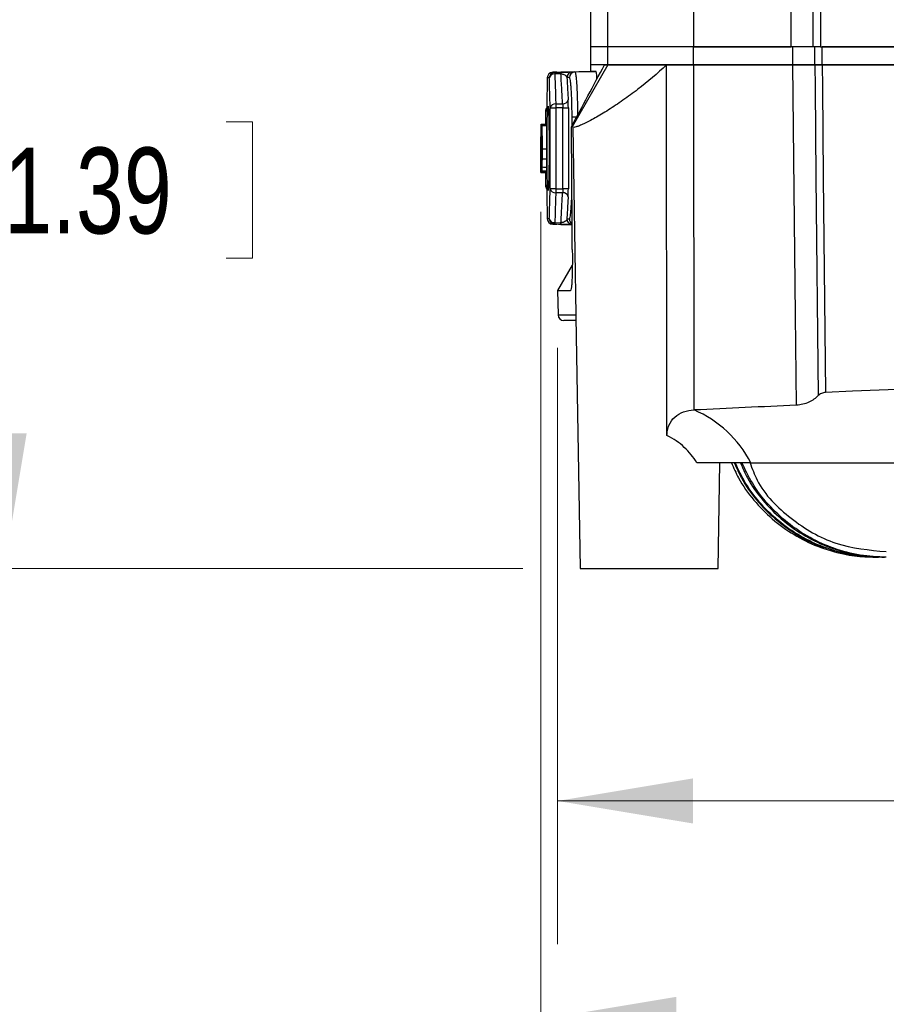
# Model space of a CAD drawing. Header units: millimetres. Extents: x 10 to 272, y 7 to 208.
# Tile 6 of 33: x 41 to 60, y 56 to 78. Entities that reach past the tile are written whole.
import ezdxf

# ---------------------------------------------------------------- set-up
doc = ezdxf.new("R2010")
doc.units = ezdxf.units.MM
doc.styles.add('SLDTEXTSTYLE3', font='TXT', dxfattribs={"width": 0.75})
doc.dimstyles.new('SLDDIMSTYLE0', dxfattribs={"dimtxt": 1.905, "dimasz": 3, "dimexe": 0, "dimexo": 0.0625, "dimgap": 0.47625, "dimtad": 0, "dimtih": 1, "dimtoh": 1, "dimdec": 1, "dimlfac": 2, "dimrnd": 1e-09, "dimzin": 12, "dimdsep": 46, "dimtxsty": 'SLDTEXTSTYLE3', "dimsah": 1, "dimcen": 0.09, "dimadec": 0, "dimazin": 3, "dimtfac": 1, "dimtdec": 1, "dimtofl": 0, "dimtmove": 0, "dimatfit": 3, "dimfxl": 1, "dimfrac": 2, "dimtolj": 1, "dimtzin": 12, "dimarcsym": 0})
doc.dimstyles.new('SLDDIMSTYLE2', dxfattribs={"dimtxt": 1.905, "dimasz": 3, "dimexe": 0, "dimexo": 0.0625, "dimgap": 0.47625, "dimtad": 0, "dimtih": 1, "dimtoh": 1, "dimdec": 1, "dimlfac": 2, "dimrnd": 1e-09, "dimzin": 4, "dimdsep": 46, "dimtxsty": 'SLDTEXTSTYLE3', "dimsah": 1, "dimcen": 0.09, "dimadec": 0, "dimazin": 1, "dimtfac": 1, "dimtdec": 1, "dimtofl": 0, "dimtmove": 0, "dimatfit": 3, "dimfxl": 1, "dimfrac": 2, "dimtolj": 1, "dimtzin": 12, "dimarcsym": 0})

# ---------------------------------------------------------------- blocks, each defined once
blk = doc.blocks.new('_D')
at = {"color": 7, "linetype": 'Continuous', "lineweight": 18}
for p, q in [((46.048, 83.467), (37.385, 83.467)), ((40.56, 83.467), (40.56, 76.106)), ((40.56, 75.719), (39.979, 75.719)), ((39.979, 75.719), (39.979, 72.695)), ((45.486, 75.719), (46.067, 75.719)), ((46.067, 75.719), (46.067, 72.695)), ((39.979, 72.695), (40.56, 72.695)), ((46.067, 72.695), (45.486, 72.695)), ((40.56, 65.817), (40.56, 72.308)), ((52.067, 65.817), (37.385, 65.817))]:
    blk.add_line(p, q, dxfattribs=at)
for points in [[(40.56, 83.467), (40.06, 80.467), (41.06, 80.467)], [(40.56, 65.817), (41.06, 68.817), (40.06, 68.817)]]:
    blk.add_solid(points, dxfattribs=at)
at = {"color": 7, "linetype": 'Continuous', "lineweight": 18, "char_height": 1.905, "attachment_point": 1, "style": 'SLDTEXTSTYLE3'}
for s, insert in [('35.3', (34.472, 75.151)), ('1.39', (40.56, 75.151))]:
    blk.add_mtext(s, dxfattribs=dict(at, insert=insert))
blk = doc.blocks.new('_D_3')
at = {"color": 7, "linetype": 'Continuous', "lineweight": 18}
for p, q in [((52.017, 133.692), (29.048, 133.692)), ((32.223, 133.692), (32.223, 111.251)), ((32.926, 110.864), (32.346, 110.864)), ((32.346, 110.864), (32.346, 107.84)), ((37.853, 110.864), (38.433, 110.864)), ((38.433, 110.864), (38.433, 107.84)), ((32.346, 107.84), (32.926, 107.84)), ((38.433, 107.84), (37.853, 107.84)), ((32.223, 65.817), (32.223, 107.453)), ((52.067, 65.817), (29.048, 65.817))]:
    blk.add_line(p, q, dxfattribs=at)
for points in [[(32.223, 133.692), (31.723, 130.692), (32.723, 130.692)], [(32.223, 65.817), (32.723, 68.817), (31.723, 68.817)]]:
    blk.add_solid(points, dxfattribs=at)
at = {"color": 7, "linetype": 'Continuous', "lineweight": 18, "char_height": 1.905, "attachment_point": 1, "style": 'SLDTEXTSTYLE3'}
for s, insert in [('135.7', (25.431, 110.296)), ('5.34', (32.926, 110.296))]:
    blk.add_mtext(s, dxfattribs=dict(at, insert=insert))
blk = doc.blocks.new('_D_5')
at = {"color": 7, "linetype": 'Continuous', "lineweight": 18}
for p, q in [((107.792, 76.298), (107.792, 57.487)), ((52.837, 70.709), (52.837, 57.487)), ((85.52, 62.174), (84.939, 62.174)), ((84.939, 62.174), (84.939, 59.15)), ((90.446, 62.174), (91.027, 62.174)), ((91.027, 62.174), (91.027, 59.15)), ((52.837, 60.662), (77.638, 60.662)), ((107.792, 60.662), (91.993, 60.662)), ((84.939, 59.15), (85.52, 59.15)), ((91.027, 59.15), (90.446, 59.15))]:
    blk.add_line(p, q, dxfattribs=at)
for points in [[(52.837, 60.662), (55.837, 60.162), (55.837, 61.162)], [(107.792, 60.662), (104.792, 61.162), (104.792, 60.162)]]:
    blk.add_solid(points, dxfattribs=at)
at = {"color": 7, "linetype": 'Continuous', "lineweight": 18, "char_height": 1.905, "attachment_point": 1, "style": 'SLDTEXTSTYLE3'}
for s, insert in [('109.9', (78.025, 61.605)), ('4.33', (85.52, 61.605))]:
    blk.add_mtext(s, dxfattribs=dict(at, insert=insert))
blk = doc.blocks.new('_D_6')
at = {"color": 7, "linetype": 'Continuous', "lineweight": 18}
for p, q in [((112.979, 78.14), (112.979, 52.642)), ((52.466, 73.724), (52.466, 52.642)), ((85.52, 57.329), (84.939, 57.329)), ((84.939, 57.329), (84.939, 54.305)), ((90.446, 57.329), (91.027, 57.329)), ((91.027, 57.329), (91.027, 54.305)), ((52.466, 55.817), (77.638, 55.817)), ((112.979, 55.817), (91.993, 55.817)), ((84.939, 54.305), (85.52, 54.305)), ((91.027, 54.305), (90.446, 54.305))]:
    blk.add_line(p, q, dxfattribs=at)
for points in [[(52.466, 55.817), (55.466, 55.317), (55.466, 56.317)], [(112.979, 55.817), (109.979, 56.317), (109.979, 55.317)]]:
    blk.add_solid(points, dxfattribs=at)
at = {"color": 7, "linetype": 'Continuous', "lineweight": 18, "char_height": 1.905, "attachment_point": 1, "style": 'SLDTEXTSTYLE3'}
for s, insert in [('121.0', (78.025, 56.76)), ('4.77', (85.52, 56.76))]:
    blk.add_mtext(s, dxfattribs=dict(at, insert=insert))

msp = doc.modelspace()

# ---------------------------------------------------------------- linework, layer by layer
at = {"color": 7, "linetype": 'Continuous', "lineweight": 25}
for p, q in [((53.953, 77.385), (53.953, 87.692)), ((55.853, 87.692), (55.853, 77.385)), ((58.019, 77.385), (58.019, 87.692)), ((58.506, 77.385), (58.506, 87.692)), ((58.669, 87.692), (58.669, 77.385)), ((53.566, 79.242), (53.566, 77.385)), ((53.566, 77.385), (53.566, 76.985)), ((53.953, 77.385), (53.566, 77.385)), ((53.953, 76.985), (53.953, 77.385)), ((55.853, 77.385), (53.953, 77.385)), ((55.853, 76.985), (55.853, 77.385)), ((58.054, 77.385), (55.853, 77.385)), ((55.853, 77.385), (58.019, 77.385)), ((58.506, 77.385), (58.019, 77.385)), ((58.054, 76.985), (58.054, 77.385)), ((58.669, 77.385), (58.506, 77.385)), ((58.541, 76.985), (58.541, 77.385)), ((58.669, 77.385), (77.964, 77.385)), ((58.704, 76.985), (58.704, 77.385)), ((77.921, 77.385), (58.704, 77.385)), ((53.953, 76.985), (53.162, 75.612)), ((53.566, 76.985), (53.564, 76.835)), ((53.953, 76.985), (53.566, 76.985)), ((53.876, 76.985), (53.566, 76.985)), ((53.876, 76.985), (53.953, 76.985)), ((55.853, 76.985), (53.953, 76.985)), ((53.953, 76.985), (55.252, 76.985)), ((55.262, 68.763), (55.252, 76.985)), ((55.252, 76.985), (55.853, 76.985)), ((58.054, 76.985), (55.853, 76.985)), ((55.853, 76.985), (55.86, 69.332)), ((55.853, 76.985), (58.054, 76.985)), ((58.541, 76.985), (58.054, 76.985)), ((58.704, 76.985), (58.541, 76.985)), ((58.703, 76.985), (77.921, 76.985)), ((77.921, 76.985), (58.704, 76.985)), ((52.821, 76.821), (52.729, 76.82)), ((53.569, 76.835), (53.038, 76.826)), ((53.219, 76.827), (53.691, 76.835)), ((52.594, 76), (52.594, 76.03)), ((52.672, 74.239), (52.672, 76.031)), ((52.672, 76.031), (52.795, 76.031)), ((52.795, 76.12), (52.947, 76.121)), ((52.795, 76.031), (52.795, 74.239)), ((52.952, 76.033), (53.074, 76.033)), ((52.952, 74.238), (52.952, 76.033)), ((53.074, 76.033), (53.074, 74.238)), ((52.566, 75.956), (52.566, 75.673)), ((53.278, 75.828), (53.156, 75.828)), ((52.479, 74.692), (52.479, 75.578)), ((52.483, 75.653), (52.583, 75.66)), ((53.162, 75.612), (53.144, 75.612)), ((53.17, 75.607), (53.242, 71.44)), ((52.472, 75.33), (52.479, 75.33)), ((52.475, 75.362), (52.479, 75.361)), ((52.481, 75.485), (52.482, 75.485)), ((52.481, 75.485), (52.481, 74.785)), ((52.466, 75.228), (52.466, 74.756)), ((52.49, 75.125), (52.59, 75.125)), ((52.471, 74.962), (52.471, 74.962)), ((52.477, 74.919), (52.479, 74.919)), ((52.481, 74.785), (52.483, 74.785)), ((52.467, 74.597), (52.567, 74.597)), ((52.566, 74.597), (52.566, 74.314)), ((52.795, 74.239), (52.672, 74.239)), ((52.947, 74.149), (52.795, 74.15)), ((53.074, 74.238), (52.952, 74.238)), ((53.035, 73.444), (53.159, 73.442)), ((53.162, 72.542), (52.837, 71.979)), ((52.837, 71.979), (52.846, 71.44)), ((52.837, 71.979), (53.121, 71.979)), ((53.241, 71.317), (52.971, 71.317)), ((53.24, 71.399), (53.337, 65.817)), ((56.395, 65.817), (56.436, 68.162)), ((57.121, 68.162), (101.638, 68.162)), ((59.893, 66.067), (59.885, 66.067)), ((59.95, 66.067), (59.893, 66.067)), ((59.974, 66.067), (59.95, 66.067)), ((60.087, 66.067), (59.974, 66.067)), ((60.127, 66.067), (60.087, 66.067)), ((53.337, 65.817), (54.866, 65.817)), ((54.866, 65.817), (56.395, 65.817))]:
    msp.add_line(p, q, dxfattribs=at)
at = {"color": 8, "linetype": 'Continuous', "lineweight": 25}
for p, q in [((52.629, 76.027), (52.632, 75.992)), ((53.156, 75.635), (53.156, 75.828)), ((52.475, 75.362), (52.479, 75.362)), ((52.476, 75.464), (52.479, 75.464)), ((52.479, 75.365), (52.476, 75.365)), ((53.063, 73.444), (53.051, 73.445)), ((52.846, 71.44), (53.242, 71.44))]:
    msp.add_line(p, q, dxfattribs=at)
at = {"color": 7, "linetype": 'Continuous', "lineweight": 25, "flags": 128}
for points in [[(58.132, 69.437), (58.111, 71.434), (58.054, 76.985)], [(58.541, 76.985), (58.546, 76.485), (58.567, 74.486), (58.617, 69.65)], [(58.703, 76.985), (58.709, 76.485), (58.729, 74.486), (58.779, 69.72)], [(52.774, 76.82), (52.79, 76.82), (52.91, 76.822)], [(52.91, 76.785), (52.79, 76.783), (52.774, 76.783)], [(52.952, 76.033), (52.872, 76.032), (52.795, 76.031)], [(52.473, 75.667), (52.506, 75.669), (52.539, 75.671), (52.573, 75.674)], [(52.58, 75.66), (52.542, 75.657), (52.48, 75.653)], [(52.486, 75.633), (52.536, 75.637), (52.586, 75.64)], [(52.476, 75.365), (52.475, 75.362), (52.475, 75.362)], [(52.471, 74.959), (52.471, 74.962), (52.471, 74.962)], [(52.49, 74.904), (52.522, 74.903), (52.556, 74.902), (52.59, 74.902)], [(52.488, 74.721), (52.521, 74.719), (52.555, 74.718), (52.588, 74.716)], [(52.473, 74.604), (52.506, 74.601), (52.573, 74.597)], [(52.48, 74.617), (52.517, 74.614), (52.58, 74.61)], [(52.484, 74.617), (52.5, 74.616), (52.516, 74.615), (52.533, 74.614), (52.549, 74.612), (52.566, 74.611), (52.584, 74.61)], [(52.486, 74.639), (52.536, 74.636), (52.586, 74.632)], [(52.795, 74.239), (52.872, 74.238), (52.952, 74.238)], [(52.729, 73.45), (52.776, 73.45), (52.821, 73.449)], [(52.774, 73.487), (52.89, 73.485), (52.91, 73.485)], [(52.91, 73.448), (52.89, 73.448), (52.774, 73.45)]]:
    msp.add_lwpolyline(points, dxfattribs=at)
at = {"color": 8, "linetype": 'Continuous', "lineweight": 25, "flags": 128}
msp.add_lwpolyline([(52.629, 74.241), (52.623, 74.199), (52.618, 74.22), (52.612, 74.338), (52.607, 74.545), (52.604, 74.819), (52.603, 75.128), (52.604, 75.438), (52.607, 75.714), (52.612, 75.925), (52.618, 76.047), (52.625, 76.066), (52.625, 76.066)], dxfattribs=at)
at = {"color": 7, "linetype": 'Continuous', "lineweight": 25}
for centre, radius, start, end in [((52.731, 76.695), 0.125, 91.0063, 180.0054), ((52.777, 76.695), 0.125, 91.0132, 180.0112), ((52.763, 76.67), 0.114, 84.0617, 167.3999), ((53.522, 76.801), 0.748, 178.5949, 181.4051), ((53.661, 76.804), 0.751, 178.6014, 181.3986), ((53.167, 76.701), 0.125, 91.0452, 180.0439), ((53.222, 76.702), 0.125, 91.0597, 180.0582), ((52.957, 76.237), 0.117, 265.4859, 346.0477), ((52.691, 75.956), 0.125, 141.437, 180.1474), ((52.783, 76.006), 0.114, 84.2157, 167.2482), ((58.159, 76.076), 5.364, 179.5284, 180.4716), ((52.691, 74.314), 0.125, 180.0788, 217.8713), ((52.783, 74.264), 0.114, 192.7525, 275.7842), ((58.159, 74.195), 5.364, 179.5283, 180.4717), ((52.957, 74.033), 0.117, 13.9515, 94.5154), ((52.731, 73.575), 0.125, 179.9952, 268.9927), ((52.763, 73.6), 0.114, 192.5995, 275.9384), ((52.777, 73.575), 0.125, 179.9887, 268.9866), ((53.522, 73.469), 0.748, 178.5949, 181.4051), ((53.66, 73.466), 0.751, 178.6013, 181.3987), ((53.167, 73.569), 0.125, 179.9573, 266.2092), ((52.971, 71.442), 0.125, 181, 270)]:
    msp.add_arc(centre, radius, start, end, dxfattribs=at)
at = {"color": 8, "linetype": 'Continuous', "lineweight": 25}
msp.add_arc((53.222, 73.568), 0.125, 179.9779, 238.8403, dxfattribs=at)
at = {"color": 7, "linetype": 'Continuous', "lineweight": 25}
for centre, major_axis, start_param, end_param in [((79.816, -421.134), (0, 491.305), 0.003997, 0.04284), ((79.816, -421.139), (0, 491.055), 0.04418, 0.048803), ((54.866, 66.999), (0, 2.537), 5.188429, 5.878845)]:
    msp.add_ellipse(centre, major_axis=major_axis, ratio=0.999848, start_param=start_param, end_param=end_param, dxfattribs=at)
for points in [[(53.144, 75.612), (53.387, 76.07), (53.632, 76.528), (53.876, 76.985)], [(58.541, 76.985), (58.584, 76.985), (58.643, 76.985), (58.703, 76.985)], [(53.097, 76.702), (53.077, 76.702), (53.059, 76.702), (53.042, 76.701)], [(53.164, 76.826), (53.181, 76.827), (53.2, 76.827), (53.219, 76.827)], [(53.074, 76.033), (53.074, 76.099), (53.073, 76.162), (53.07, 76.209)], [(52.947, 76.121), (52.95, 76.098), (52.952, 76.066), (52.952, 76.033)], [(52.58, 75.66), (52.581, 75.66), (52.582, 75.66), (52.583, 75.66)], [(53.162, 72.888), (53.156, 73.796), (53.15, 74.704), (53.144, 75.612)], [(53.17, 75.607), (53.167, 75.61), (53.164, 75.612), (53.162, 75.612)], [(52.466, 75.384), (52.466, 75.383), (52.466, 75.382), (52.466, 75.379)], [(52.486, 74.639), (52.485, 74.621), (52.484, 74.618), (52.484, 74.617)], [(52.58, 74.61), (52.581, 74.61), (52.582, 74.61), (52.584, 74.61)], [(52.594, 74.241), (52.593, 74.287), (52.592, 74.314), (52.591, 74.314)], [(52.952, 74.238), (52.952, 74.205), (52.95, 74.173), (52.947, 74.149)], [(53.07, 74.061), (53.073, 74.108), (53.074, 74.172), (53.074, 74.238)], [(53.042, 73.569), (53.059, 73.569), (53.077, 73.568), (53.097, 73.568)], [(55.86, 69.332), (55.861, 69.332), (55.863, 69.332), (55.864, 69.332)]]:
    msp.add_open_spline(points, degree=3, dxfattribs=at)
for points, knots in [([(55.252, 76.985), (55.05, 76.793), (54.838, 76.613), (54.508, 76.359), (54.395, 76.277), (54.176, 76.124), (54.069, 76.052), (53.858, 75.919), (53.759, 75.86), (53.575, 75.756), (53.49, 75.712), (53.384, 75.662), (53.352, 75.648), (53.294, 75.625), (53.269, 75.616), (53.205, 75.597), (53.179, 75.596), (53.17, 75.607)], [0, 0, 0, 0, 0.25, 0.25, 0.375, 0.375, 0.5, 0.5, 0.625, 0.625, 0.75, 0.75, 0.8125, 0.8125, 0.875, 0.875, 1, 1, 1, 1]), ([(58.054, 76.985), (58.145, 76.985), (58.233, 76.985), (58.4, 76.985), (58.475, 76.985), (58.541, 76.985)], [0, 0, 0, 0, 0.5, 0.5, 1, 1, 1, 1]), ([(52.606, 76.695), (52.605, 76.603), (52.603, 76.51), (52.601, 76.418), (52.599, 76.314), (52.597, 76.211), (52.596, 76.107), (52.595, 76.081), (52.595, 76.055), (52.594, 76.03)], [0, 0, 0, 0, 0.000782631, 0.000782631, 0.000782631, 0.001663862, 0.001663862, 0.001663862, 0.001882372, 0.001882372, 0.001882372, 0.001882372]), ([(52.652, 76.695), (52.643, 76.695), (52.634, 76.695), (52.627, 76.695), (52.619, 76.695), (52.613, 76.695), (52.606, 76.695)], [0, 0, 0, 0, 0.001848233, 0.001848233, 0.001848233, 0.003684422, 0.003684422, 0.003684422, 0.003684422]), ([(52.672, 76.031), (52.67, 76.084), (52.669, 76.138), (52.667, 76.191), (52.665, 76.255), (52.663, 76.32), (52.661, 76.384), (52.659, 76.448), (52.657, 76.513), (52.655, 76.577), (52.654, 76.616), (52.653, 76.656), (52.652, 76.695)], [0, 0, 0, 0, 0.000450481, 0.000450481, 0.000450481, 0.000997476, 0.000997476, 0.000997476, 0.001544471, 0.001544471, 0.001544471, 0.001876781, 0.001876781, 0.001876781, 0.001876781]), ([(52.729, 76.82), (52.735, 76.82), (52.742, 76.82), (52.75, 76.82), (52.757, 76.82), (52.766, 76.82), (52.774, 76.82)], [0, 0, 0, 0, 0.001835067, 0.001835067, 0.001835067, 0.003682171, 0.003682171, 0.003682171, 0.003682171]), ([(52.774, 76.783), (52.776, 76.744), (52.777, 76.705), (52.778, 76.666), (52.78, 76.601), (52.782, 76.537), (52.784, 76.472), (52.786, 76.408), (52.788, 76.343), (52.79, 76.279), (52.791, 76.226), (52.793, 76.173), (52.795, 76.12)], [0, 0, 0, 0, 0.00033221, 0.00033221, 0.00033221, 0.00087904, 0.00087904, 0.00087904, 0.00142587, 0.00142587, 0.00142587, 0.001876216, 0.001876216, 0.001876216, 0.001876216]), ([(52.821, 76.821), (52.861, 76.822), (52.899, 76.823), (52.964, 76.824), (52.989, 76.824), (53.028, 76.825), (53.042, 76.825), (53.06, 76.826), (53.064, 76.826), (53.063, 76.826)], [0, 0, 0, 0, 0.25, 0.25, 0.5, 0.5, 0.75, 0.75, 1, 1, 1, 1]), ([(53.164, 76.826), (53.16, 76.826), (53.139, 76.826), (53.076, 76.825), (53.05, 76.825), (52.986, 76.823), (52.949, 76.823), (52.91, 76.822)], [0, 0, 0, 0, 0.5, 0.5, 0.75, 0.75, 1, 1, 1, 1]), ([(52.947, 76.121), (52.945, 76.16), (52.943, 76.2), (52.94, 76.24), (52.937, 76.304), (52.933, 76.369), (52.929, 76.433), (52.926, 76.497), (52.922, 76.562), (52.918, 76.626), (52.915, 76.679), (52.913, 76.732), (52.91, 76.785)], [0, 0, 0, 0, 0.000336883, 0.000336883, 0.000336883, 0.000883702, 0.000883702, 0.000883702, 0.001430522, 0.001430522, 0.001430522, 0.001881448, 0.001881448, 0.001881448, 0.001881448]), ([(52.91, 76.785), (52.923, 76.785), (52.936, 76.784), (52.958, 76.779), (52.967, 76.776), (52.991, 76.766), (53.003, 76.758), (53.03, 76.735), (53.039, 76.718), (53.042, 76.701)], [0, 0, 0, 0, 0.125, 0.125, 0.25, 0.25, 0.5, 0.5, 1, 1, 1, 1]), ([(53.038, 76.826), (53.035, 76.826), (53.023, 76.826), (53.046, 76.826), (53.063, 76.826)], [0, 0, 0, 0, 0.236023, 1, 1, 1, 1]), ([(53.042, 76.701), (53.045, 76.641), (53.048, 76.581), (53.052, 76.521), (53.055, 76.457), (53.059, 76.392), (53.063, 76.328), (53.065, 76.288), (53.068, 76.249), (53.07, 76.209)], [0, 0, 0, 0, 0.000509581, 0.000509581, 0.000509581, 0.001056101, 0.001056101, 0.001056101, 0.001392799, 0.001392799, 0.001392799, 0.001392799]), ([(53.156, 75.828), (53.156, 75.944), (53.154, 76.059), (53.148, 76.269), (53.143, 76.367), (53.135, 76.487), (53.132, 76.524), (53.125, 76.587), (53.122, 76.614), (53.115, 76.658), (53.111, 76.674), (53.104, 76.696), (53.1, 76.702), (53.097, 76.702)], [0, 0, 0, 0, 0.25, 0.25, 0.5, 0.5, 0.625, 0.625, 0.75, 0.75, 0.875, 0.875, 1, 1, 1, 1]), ([(53.219, 76.827), (53.223, 76.827), (53.226, 76.82), (53.233, 76.795), (53.237, 76.776), (53.244, 76.726), (53.247, 76.696), (53.254, 76.623), (53.257, 76.581), (53.265, 76.443), (53.27, 76.332), (53.276, 76.091), (53.278, 75.96), (53.278, 75.828)], [0, 0, 0, 0, 0.125, 0.125, 0.25, 0.25, 0.375, 0.375, 0.5, 0.5, 0.75, 0.75, 1, 1, 1, 1]), ([(53.691, 76.835), (53.658, 76.835), (53.58, 76.835), (53.58, 76.835), (53.58, 76.835)], [0, 0, 0, 0, 0.4228164, 1, 1, 1, 1]), ([(53.708, 76.67), (53.708, 76.674), (53.706, 76.753), (53.699, 76.814), (53.693, 76.829), (53.691, 76.835)], [0, 0, 0, 0, 0.031414, 0.61319, 1, 1, 1, 1]), ([(52.594, 76), (52.593, 75.99), (52.593, 75.974), (52.593, 75.973), (52.593, 75.972)], [0, 0, 0, 0, 0.663204, 1, 1, 1, 1]), ([(52.625, 76.066), (52.625, 76.066), (52.627, 76.061), (52.628, 76.043), (52.629, 76.027)], [0, 0, 0, 0, 0.041224, 1, 1, 1, 1]), ([(52.629, 76.027), (52.63, 76.027), (52.63, 76.023), (52.634, 75.966), (52.639, 75.849), (52.644, 75.633), (52.647, 75.368), (52.648, 75.078), (52.646, 74.793), (52.642, 74.541), (52.636, 74.352), (52.632, 74.26), (52.628, 74.227), (52.628, 74.23), (52.628, 74.231)], [0, 0, 0, 0, 0.0026907, 0.0608075, 0.1647484, 0.2753617, 0.387938, 0.5009879, 0.6142423, 0.7274954, 0.8403777, 0.9407011, 0.9940776, 1, 1, 1, 1]), ([(52.691, 76.081), (52.691, 76.081), (52.691, 76.081), (52.705, 76.081), (52.714, 76.081)], [0, 0, 0, 0, 0.396991, 1, 1, 1, 1]), ([(52.47, 75.383), (52.47, 75.405), (52.47, 75.427), (52.47, 75.469), (52.47, 75.489), (52.471, 75.547), (52.471, 75.58), (52.471, 75.628), (52.472, 75.644), (52.472, 75.663), (52.473, 75.666), (52.473, 75.667)], [0, 0, 0, 0, 0.125, 0.125, 0.25, 0.25, 0.5, 0.5, 0.75, 0.75, 1, 1, 1, 1]), ([(52.473, 75.667), (52.473, 75.666), (52.474, 75.664), (52.474, 75.652), (52.475, 75.642), (52.475, 75.61), (52.475, 75.588), (52.476, 75.533), (52.476, 75.5), (52.476, 75.464)], [0, 0, 0, 0, 0.25, 0.25, 0.5, 0.5, 0.75, 0.75, 1, 1, 1, 1]), ([(52.48, 75.653), (52.48, 75.653), (52.48, 75.652), (52.479, 75.649), (52.479, 75.646), (52.479, 75.642), (52.479, 75.637), (52.479, 75.631), (52.479, 75.625), (52.479, 75.618), (52.479, 75.611), (52.479, 75.603), (52.479, 75.595), (52.479, 75.589), (52.479, 75.584), (52.479, 75.578)], [0, 0, 0, 0, 0.0000502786, 0.0000502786, 0.0000502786, 0.0001005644, 0.0001005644, 0.0001005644, 0.0001507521, 0.0001507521, 0.0001507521, 0.0002009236, 0.0002009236, 0.0002009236, 0.0002338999, 0.0002338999, 0.0002338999, 0.0002338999]), ([(52.48, 75.653), (52.48, 75.653), (52.48, 75.653), (52.48, 75.653), (52.481, 75.653), (52.481, 75.653), (52.482, 75.653), (52.482, 75.653), (52.483, 75.653), (52.483, 75.653)], [0.0001496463, 0.0001496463, 0.0001496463, 0.0001496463, 0.0002661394, 0.0002661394, 0.0002661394, 0.0005112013, 0.0005112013, 0.0005112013, 0.0007562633, 0.0007562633, 0.0007562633, 0.0007562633]), ([(52.483, 75.653), (52.484, 75.653), (52.484, 75.653), (52.484, 75.652), (52.485, 75.651), (52.485, 75.649), (52.485, 75.646), (52.486, 75.643), (52.486, 75.639), (52.486, 75.633)], [0, 0, 0, 0, 0.0001313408, 0.0001313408, 0.0001313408, 0.0002633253, 0.0002633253, 0.0002633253, 0.0003968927, 0.0003968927, 0.0003968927, 0.0003968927]), ([(52.486, 75.633), (52.486, 75.625), (52.487, 75.615), (52.488, 75.59), (52.488, 75.575), (52.489, 75.521), (52.489, 75.478), (52.49, 75.384), (52.49, 75.332), (52.49, 75.23), (52.49, 75.177), (52.49, 75.125)], [0, 0, 0, 0, 0.125, 0.125, 0.25, 0.25, 0.5, 0.5, 0.75, 0.75, 1, 1, 1, 1]), ([(52.583, 75.66), (52.584, 75.66), (52.584, 75.66), (52.585, 75.657), (52.586, 75.652), (52.586, 75.644), (52.586, 75.64)], [0, 0, 0, 0, 0.271129, 0.500071, 0.750091, 1, 1, 1, 1]), ([(52.586, 75.64), (52.586, 75.636), (52.587, 75.628), (52.587, 75.61), (52.588, 75.589), (52.588, 75.554), (52.589, 75.505), (52.59, 75.413), (52.59, 75.31), (52.59, 75.205), (52.59, 75.152), (52.59, 75.125)], [0, 0, 0, 0, 0.062572, 0.125129, 0.187541, 0.250244, 0.375676, 0.500221, 0.749713, 0.874844, 1, 1, 1, 1]), ([(52.466, 75.228), (52.466, 75.247), (52.466, 75.287), (52.466, 75.333), (52.466, 75.379), (52.466, 75.386), (52.467, 75.391)], [0, 0, 0, 0, 0.1856553, 0.3847481, 0.5935097, 1, 1, 1, 1]), ([(52.466, 75.347), (52.466, 75.351), (52.466, 75.362), (52.466, 75.373), (52.466, 75.377), (52.466, 75.379)], [0, 0, 0, 0, 0.244512, 0.698434, 1, 1, 1, 1]), ([(52.467, 75.391), (52.467, 75.391), (52.467, 75.39), (52.467, 75.39), (52.467, 75.39), (52.467, 75.39), (52.467, 75.39), (52.467, 75.39), (52.467, 75.389), (52.467, 75.388), (52.467, 75.387), (52.467, 75.38), (52.467, 75.373), (52.467, 75.355), (52.467, 75.343), (52.467, 75.315), (52.467, 75.298), (52.467, 75.26), (52.467, 75.239), (52.467, 75.207), (52.467, 75.196), (52.467, 75.178), (52.467, 75.172), (52.467, 75.161), (52.467, 75.154), (52.467, 75.137), (52.467, 75.125), (52.467, 75.1), (52.467, 75.087), (52.467, 75.067), (52.467, 75.06), (52.467, 75.05), (52.467, 75.047), (52.467, 75.043), (52.467, 75.041), (52.467, 75.038), (52.467, 75.036), (52.467, 75.026), (52.467, 75.013), (52.467, 74.996)], [0, 0, 0, 0, 0.03125, 0.03125, 0.046875, 0.046875, 0.054688, 0.054688, 0.0625, 0.0625, 0.125, 0.125, 0.25, 0.25, 0.375, 0.375, 0.5, 0.5, 0.625, 0.625, 0.6875, 0.6875, 0.71875, 0.71875, 0.75, 0.75, 0.8125, 0.8125, 0.875, 0.875, 0.90625, 0.90625, 0.921875, 0.921875, 0.929688, 0.929688, 0.9375, 0.9375, 1, 1, 1, 1]), ([(52.471, 75.179), (52.471, 75.193), (52.471, 75.206), (52.471, 75.236), (52.47, 75.253), (52.47, 75.306), (52.47, 75.345), (52.47, 75.383)], [0, 0, 0, 0, 0.25, 0.25, 0.5, 0.5, 1, 1, 1, 1]), ([(52.473, 75.506), (52.473, 75.505), (52.473, 75.503), (52.472, 75.492), (52.472, 75.481), (52.472, 75.467)], [0, 0, 0, 0, 0.5, 0.5, 1, 1, 1, 1]), ([(52.472, 75.467), (52.472, 75.459), (52.472, 75.449), (52.472, 75.425), (52.472, 75.411), (52.472, 75.398)], [0, 0, 0, 0, 0.5, 0.5, 1, 1, 1, 1]), ([(52.472, 75.398), (52.472, 75.385), (52.472, 75.372), (52.472, 75.348), (52.472, 75.339), (52.472, 75.33)], [0, 0, 0, 0, 0.5, 0.5, 1, 1, 1, 1]), ([(52.474, 75.409), (52.474, 75.442), (52.474, 75.472), (52.474, 75.502), (52.473, 75.505), (52.473, 75.506)], [0, 0, 0, 0, 0.5, 0.5, 1, 1, 1, 1]), ([(52.474, 75.409), (52.475, 75.401), (52.475, 75.394), (52.475, 75.387), (52.475, 75.381), (52.475, 75.375), (52.475, 75.371), (52.475, 75.367), (52.475, 75.364), (52.475, 75.363), (52.475, 75.362), (52.475, 75.361), (52.475, 75.362)], [0, 0, 0, 0, 0.0000503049, 0.0000503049, 0.0000503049, 0.0001006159, 0.0001006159, 0.0001006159, 0.0001508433, 0.0001508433, 0.0001508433, 0.0001869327, 0.0001869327, 0.0001869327, 0.0001869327]), ([(52.476, 75.365), (52.476, 75.365), (52.476, 75.367), (52.476, 75.371), (52.476, 75.374), (52.476, 75.379), (52.476, 75.384), (52.476, 75.39), (52.476, 75.397), (52.476, 75.404), (52.476, 75.412), (52.476, 75.42), (52.476, 75.428), (52.476, 75.436), (52.476, 75.445), (52.476, 75.453), (52.476, 75.457), (52.476, 75.46), (52.476, 75.464)], [0, 0, 0, 0, 0.0000504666, 0.0000504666, 0.0000504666, 0.0001009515, 0.0001009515, 0.0001009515, 0.0001511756, 0.0001511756, 0.0001511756, 0.0002011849, 0.0002011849, 0.0002011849, 0.0002512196, 0.0002512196, 0.0002512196, 0.000273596, 0.000273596, 0.000273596, 0.000273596]), ([(52.482, 75.485), (52.483, 75.485), (52.483, 75.484), (52.484, 75.483), (52.484, 75.483), (52.484, 75.483), (52.484, 75.483), (52.484, 75.483), (52.484, 75.483), (52.484, 75.483), (52.484, 75.483), (52.484, 75.482), (52.484, 75.482), (52.484, 75.482), (52.484, 75.481), (52.484, 75.481), (52.484, 75.481), (52.484, 75.479), (52.485, 75.477), (52.485, 75.475)], [0, 0, 0, 0, 0.5, 0.5, 0.515625, 0.515625, 0.53125, 0.53125, 0.5625, 0.5625, 0.625, 0.625, 0.6875, 0.6875, 0.71875, 0.71875, 0.75, 0.75, 1, 1, 1, 1]), ([(52.485, 75.475), (52.485, 75.472), (52.485, 75.47), (52.485, 75.468), (52.485, 75.468), (52.485, 75.467), (52.485, 75.467), (52.485, 75.465), (52.485, 75.465), (52.485, 75.462), (52.485, 75.461), (52.486, 75.455), (52.486, 75.451), (52.486, 75.442), (52.486, 75.437), (52.486, 75.428), (52.486, 75.426), (52.486, 75.42), (52.486, 75.417), (52.486, 75.408), (52.487, 75.401), (52.487, 75.379), (52.487, 75.363), (52.487, 75.34), (52.487, 75.336), (52.487, 75.328), (52.487, 75.324), (52.487, 75.311), (52.487, 75.302), (52.487, 75.29), (52.487, 75.286), (52.487, 75.278), (52.487, 75.274), (52.487, 75.261), (52.487, 75.251), (52.487, 75.24), (52.487, 75.24), (52.487, 75.238), (52.487, 75.237), (52.487, 75.234), (52.487, 75.232), (52.487, 75.227), (52.487, 75.223), (52.487, 75.211), (52.487, 75.203), (52.487, 75.176), (52.487, 75.156), (52.487, 75.135)], [0, 0, 0, 0, 0.0625, 0.0625, 0.070312, 0.070312, 0.078125, 0.078125, 0.09375, 0.09375, 0.125, 0.125, 0.1875, 0.1875, 0.25, 0.25, 0.28125, 0.28125, 0.3125, 0.3125, 0.375, 0.375, 0.5, 0.5, 0.53125, 0.53125, 0.5625, 0.5625, 0.625, 0.625, 0.65625, 0.65625, 0.6875, 0.6875, 0.75, 0.75, 0.757812, 0.757812, 0.765625, 0.765625, 0.78125, 0.78125, 0.8125, 0.8125, 0.875, 0.875, 1, 1, 1, 1]), ([(52.467, 75.25), (52.466, 75.249), (52.466, 75.243), (52.466, 75.213), (52.466, 75.192), (52.466, 75.142), (52.466, 75.113), (52.466, 75.054), (52.466, 75.024), (52.466, 74.994)], [0, 0, 0, 0, 0.25, 0.25, 0.5, 0.5, 0.75, 0.75, 1, 1, 1, 1]), ([(52.467, 74.995), (52.467, 75.025), (52.467, 75.055), (52.467, 75.113), (52.467, 75.142), (52.467, 75.191), (52.467, 75.213), (52.467, 75.243), (52.467, 75.249), (52.467, 75.25)], [0, 0, 0, 0, 0.25, 0.25, 0.5, 0.5, 0.75, 0.75, 1, 1, 1, 1]), ([(52.473, 75.078), (52.472, 75.088), (52.472, 75.1), (52.471, 75.132), (52.471, 75.152), (52.471, 75.179)], [0, 0, 0, 0, 0.5, 0.5, 1, 1, 1, 1]), ([(52.472, 75.33), (52.472, 75.31), (52.472, 75.299), (52.473, 75.279), (52.473, 75.271), (52.474, 75.247), (52.474, 75.232), (52.475, 75.198), (52.475, 75.185), (52.476, 75.149), (52.476, 75.126), (52.477, 75.075), (52.477, 75.045), (52.477, 74.983), (52.477, 74.951), (52.477, 74.919)], [0, 0, 0, 0, 0.125, 0.125, 0.25, 0.25, 0.5, 0.5, 0.625, 0.625, 0.75, 0.75, 0.875, 0.875, 1, 1, 1, 1]), ([(52.487, 75.135), (52.487, 75.092), (52.487, 75.057), (52.487, 75.03), (52.487, 75.028), (52.487, 75.026), (52.487, 75.025), (52.487, 75.021), (52.487, 75.019), (52.487, 75.012), (52.487, 75.007), (52.487, 74.994), (52.487, 74.987), (52.487, 74.978), (52.487, 74.975), (52.487, 74.971), (52.487, 74.969), (52.487, 74.962), (52.487, 74.958), (52.487, 74.946), (52.487, 74.937), (52.487, 74.928), (52.487, 74.925), (52.487, 74.92), (52.487, 74.917), (52.487, 74.911), (52.487, 74.906), (52.487, 74.893), (52.487, 74.885), (52.487, 74.863), (52.486, 74.851), (52.486, 74.839), (52.486, 74.836), (52.486, 74.831), (52.486, 74.828), (52.486, 74.821), (52.486, 74.816), (52.486, 74.808), (52.486, 74.805), (52.485, 74.802), (52.485, 74.802), (52.485, 74.801), (52.485, 74.801), (52.485, 74.8), (52.485, 74.8), (52.485, 74.798), (52.485, 74.797), (52.485, 74.795)], [0, 0, 0, 0, 0.25, 0.25, 0.257812, 0.257812, 0.265625, 0.265625, 0.28125, 0.28125, 0.3125, 0.3125, 0.375, 0.375, 0.390625, 0.390625, 0.40625, 0.40625, 0.4375, 0.4375, 0.5, 0.5, 0.515625, 0.515625, 0.53125, 0.53125, 0.5625, 0.5625, 0.625, 0.625, 0.75, 0.75, 0.78125, 0.78125, 0.8125, 0.8125, 0.875, 0.875, 0.9375, 0.9375, 0.945312, 0.945312, 0.953125, 0.953125, 0.96875, 0.96875, 1, 1, 1, 1]), ([(52.49, 75.125), (52.49, 75.088), (52.49, 75.05), (52.49, 74.994), (52.49, 74.976), (52.49, 74.94), (52.49, 74.922), (52.49, 74.904)], [0, 0, 0, 0, 0.5, 0.5, 0.75, 0.75, 1, 1, 1, 1]), ([(52.59, 75.125), (52.59, 75.106), (52.59, 75.068), (52.59, 75.012), (52.59, 74.956), (52.59, 74.92), (52.59, 74.902)], [0, 0, 0, 0, 0.25004, 0.500035, 0.750007, 1, 1, 1, 1]), ([(52.466, 74.994), (52.466, 74.964), (52.466, 74.934), (52.466, 74.875), (52.466, 74.847), (52.466, 74.796), (52.466, 74.775), (52.466, 74.745), (52.466, 74.739), (52.467, 74.738)], [0, 0, 0, 0, 0.25, 0.25, 0.5, 0.5, 0.75, 0.75, 1, 1, 1, 1]), ([(52.467, 74.996), (52.467, 74.987), (52.467, 74.98), (52.467, 74.97), (52.467, 74.967), (52.467, 74.963), (52.467, 74.962), (52.467, 74.959), (52.467, 74.958), (52.467, 74.945), (52.467, 74.932), (52.467, 74.905), (52.467, 74.892), (52.467, 74.873), (52.467, 74.867), (52.467, 74.855), (52.467, 74.849), (52.467, 74.818), (52.467, 74.795), (52.467, 74.762), (52.467, 74.752), (52.467, 74.731), (52.467, 74.722), (52.467, 74.692), (52.467, 74.675), (52.467, 74.653), (52.467, 74.647), (52.467, 74.635), (52.467, 74.629), (52.467, 74.615), (52.467, 74.608), (52.467, 74.602), (52.467, 74.601), (52.467, 74.6), (52.467, 74.599), (52.467, 74.599), (52.467, 74.599), (52.467, 74.598), (52.467, 74.598), (52.467, 74.597), (52.467, 74.597), (52.467, 74.597)], [0, 0, 0, 0, 0.03125, 0.03125, 0.046875, 0.046875, 0.054688, 0.054688, 0.0625, 0.0625, 0.125, 0.125, 0.1875, 0.1875, 0.21875, 0.21875, 0.25, 0.25, 0.375, 0.375, 0.4375, 0.4375, 0.5, 0.5, 0.625, 0.625, 0.6875, 0.6875, 0.75, 0.75, 0.875, 0.875, 0.90625, 0.90625, 0.921875, 0.921875, 0.929688, 0.929688, 0.9375, 0.9375, 1, 1, 1, 1]), ([(52.467, 74.738), (52.467, 74.738), (52.467, 74.739), (52.467, 74.747), (52.467, 74.752), (52.467, 74.775), (52.467, 74.796), (52.467, 74.847), (52.467, 74.875), (52.467, 74.935), (52.467, 74.965), (52.467, 74.995)], [0, 0, 0, 0, 0.125, 0.125, 0.25, 0.25, 0.5, 0.5, 0.75, 0.75, 1, 1, 1, 1]), ([(52.471, 74.959), (52.471, 74.959), (52.47, 74.957), (52.47, 74.953), (52.47, 74.95), (52.47, 74.945), (52.47, 74.94), (52.47, 74.934), (52.47, 74.927), (52.47, 74.92), (52.47, 74.913), (52.47, 74.904), (52.47, 74.896), (52.47, 74.888), (52.47, 74.879), (52.47, 74.871), (52.47, 74.868), (52.47, 74.865), (52.47, 74.863)], [0, 0, 0, 0, 0.0000503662, 0.0000503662, 0.0000503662, 0.0001007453, 0.0001007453, 0.0001007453, 0.0001509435, 0.0001509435, 0.0001509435, 0.0002010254, 0.0002010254, 0.0002010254, 0.0002511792, 0.0002511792, 0.0002511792, 0.0002686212, 0.0002686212, 0.0002686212, 0.0002686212]), ([(52.471, 74.913), (52.471, 74.921), (52.471, 74.928), (52.471, 74.935), (52.471, 74.941), (52.471, 74.947), (52.471, 74.951), (52.471, 74.956), (52.471, 74.959), (52.471, 74.961), (52.471, 74.962), (52.471, 74.963), (52.471, 74.962)], [0, 0, 0, 0, 0.0000502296, 0.0000502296, 0.0000502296, 0.0001004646, 0.0001004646, 0.0001004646, 0.000150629, 0.000150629, 0.000150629, 0.0001925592, 0.0001925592, 0.0001925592, 0.0001925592]), ([(52.471, 74.913), (52.471, 74.89), (52.472, 74.868), (52.472, 74.829), (52.472, 74.812), (52.472, 74.787), (52.472, 74.777), (52.473, 74.767), (52.473, 74.765), (52.473, 74.765)], [0, 0, 0, 0, 0.25, 0.25, 0.5, 0.5, 0.75, 0.75, 1, 1, 1, 1]), ([(52.474, 75.032), (52.474, 75.036), (52.474, 75.039), (52.474, 75.041), (52.474, 75.047), (52.473, 75.053), (52.473, 75.058), (52.473, 75.065), (52.473, 75.072), (52.473, 75.078)], [0, 0, 0, 0, 0.0000648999, 0.0000648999, 0.0000648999, 0.0001946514, 0.0001946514, 0.0001946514, 0.0003541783, 0.0003541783, 0.0003541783, 0.0003541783]), ([(52.477, 74.919), (52.477, 74.894), (52.477, 74.87), (52.477, 74.823), (52.477, 74.8), (52.476, 74.736), (52.476, 74.698), (52.475, 74.644), (52.475, 74.627), (52.474, 74.607), (52.473, 74.604), (52.473, 74.604)], [0, 0, 0, 0, 0.125, 0.125, 0.25, 0.25, 0.5, 0.5, 0.75, 0.75, 1, 1, 1, 1]), ([(52.473, 74.765), (52.473, 74.765), (52.474, 74.766), (52.474, 74.776), (52.474, 74.784), (52.475, 74.809), (52.475, 74.826), (52.475, 74.867), (52.475, 74.892), (52.475, 74.917)], [0, 0, 0, 0, 0.25, 0.25, 0.5, 0.5, 0.75, 0.75, 1, 1, 1, 1]), ([(52.475, 74.917), (52.475, 74.93), (52.475, 74.944), (52.475, 74.97), (52.475, 74.982), (52.475, 75.011), (52.474, 75.022), (52.474, 75.032)], [0, 0, 0, 0, 0.25, 0.25, 0.5, 0.5, 1, 1, 1, 1]), ([(52.49, 74.904), (52.49, 74.87), (52.489, 74.837), (52.489, 74.775), (52.489, 74.747), (52.488, 74.721)], [0, 0, 0, 0, 0.5, 0.5, 1, 1, 1, 1]), ([(52.59, 74.902), (52.59, 74.884), (52.59, 74.85), (52.589, 74.802), (52.589, 74.756), (52.589, 74.729), (52.588, 74.716)], [0, 0, 0, 0, 0.250051, 0.500078, 0.750039, 1, 1, 1, 1]), ([(52.467, 74.597), (52.466, 74.602), (52.466, 74.61), (52.466, 74.659), (52.466, 74.703), (52.466, 74.74), (52.466, 74.756)], [0, 0, 0, 0, 0.423583, 0.644044, 0.848564, 1, 1, 1, 1]), ([(52.473, 74.604), (52.473, 74.604), (52.472, 74.607), (52.472, 74.624), (52.471, 74.638), (52.471, 74.682), (52.471, 74.711), (52.47, 74.781), (52.47, 74.821), (52.47, 74.863)], [0, 0, 0, 0, 0.25, 0.25, 0.5, 0.5, 0.75, 0.75, 1, 1, 1, 1]), ([(52.479, 74.692), (52.479, 74.684), (52.479, 74.675), (52.479, 74.667), (52.479, 74.659), (52.479, 74.652), (52.479, 74.645), (52.479, 74.639), (52.479, 74.633), (52.479, 74.628), (52.479, 74.624), (52.479, 74.621), (52.48, 74.619), (52.48, 74.618), (52.48, 74.617), (52.48, 74.617)], [0, 0, 0, 0, 0.0000503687, 0.0000503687, 0.0000503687, 0.0001007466, 0.0001007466, 0.0001007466, 0.0001509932, 0.0001509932, 0.0001509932, 0.000201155, 0.000201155, 0.000201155, 0.0002339, 0.0002339, 0.0002339, 0.0002339]), ([(52.485, 74.795), (52.485, 74.791), (52.485, 74.788), (52.484, 74.787), (52.484, 74.787), (52.484, 74.787), (52.484, 74.787), (52.484, 74.786), (52.484, 74.786), (52.484, 74.786), (52.484, 74.786), (52.484, 74.785), (52.483, 74.785), (52.483, 74.785)], [0, 0, 0, 0, 0.5, 0.5, 0.53125, 0.53125, 0.5625, 0.5625, 0.625, 0.625, 0.75, 0.75, 1, 1, 1, 1]), ([(52.488, 74.721), (52.488, 74.712), (52.488, 74.702), (52.488, 74.686), (52.487, 74.678), (52.487, 74.658), (52.486, 74.648), (52.486, 74.639)], [0, 0, 0, 0, 0.25, 0.25, 0.5, 0.5, 1, 1, 1, 1]), ([(52.588, 74.716), (52.588, 74.707), (52.588, 74.687), (52.587, 74.665), (52.587, 74.647), (52.586, 74.637), (52.586, 74.632)], [0, 0, 0, 0, 0.250004, 0.49993, 0.749916, 1, 1, 1, 1]), ([(52.48, 74.617), (52.48, 74.617), (52.48, 74.617), (52.48, 74.617), (52.481, 74.617), (52.481, 74.617), (52.482, 74.617), (52.483, 74.617), (52.483, 74.617), (52.484, 74.617)], [0.0001496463, 0.0001496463, 0.0001496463, 0.0001496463, 0.0002668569, 0.0002668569, 0.0002668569, 0.0005228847, 0.0005228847, 0.0005228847, 0.0007789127, 0.0007789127, 0.0007789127, 0.0007789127]), ([(52.586, 74.632), (52.586, 74.628), (52.586, 74.62), (52.585, 74.614), (52.584, 74.611), (52.584, 74.61), (52.584, 74.61)], [0, 0, 0, 0, 0.249919, 0.499904, 0.719643, 1, 1, 1, 1]), ([(52.593, 74.299), (52.593, 74.299), (52.593, 74.299), (52.593, 74.296), (52.593, 74.281), (52.594, 74.258), (52.594, 74.234), (52.594, 74.229)], [0, 0, 0, 0, 0.000173, 0.146757, 0.423485, 0.864537, 1, 1, 1, 1]), ([(52.594, 74.241), (52.596, 74.15), (52.597, 74.059), (52.599, 73.968), (52.601, 73.864), (52.603, 73.76), (52.605, 73.656), (52.605, 73.629), (52.606, 73.602), (52.606, 73.575)], [0, 0, 0, 0, 0.000772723, 0.000772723, 0.000772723, 0.001653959, 0.001653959, 0.001653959, 0.001882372, 0.001882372, 0.001882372, 0.001882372]), ([(52.652, 73.575), (52.653, 73.627), (52.655, 73.679), (52.656, 73.731), (52.658, 73.795), (52.66, 73.86), (52.662, 73.924), (52.664, 73.989), (52.666, 74.053), (52.668, 74.118), (52.67, 74.158), (52.671, 74.198), (52.672, 74.239)], [0, 0, 0, 0, 0.000439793, 0.000439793, 0.000439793, 0.000986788, 0.000986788, 0.000986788, 0.001533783, 0.001533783, 0.001533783, 0.001876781, 0.001876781, 0.001876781, 0.001876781]), ([(52.795, 74.15), (52.794, 74.11), (52.792, 74.07), (52.791, 74.029), (52.789, 73.965), (52.787, 73.9), (52.785, 73.836), (52.783, 73.771), (52.781, 73.707), (52.779, 73.643), (52.778, 73.591), (52.776, 73.539), (52.774, 73.487)], [0, 0, 0, 0, 0.000342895, 0.000342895, 0.000342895, 0.000889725, 0.000889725, 0.000889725, 0.001436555, 0.001436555, 0.001436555, 0.001876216, 0.001876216, 0.001876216, 0.001876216]), ([(52.91, 73.485), (52.912, 73.527), (52.914, 73.568), (52.917, 73.61), (52.92, 73.675), (52.924, 73.739), (52.927, 73.803), (52.931, 73.868), (52.935, 73.932), (52.938, 73.997), (52.941, 74.048), (52.944, 74.098), (52.947, 74.149)], [0, 0, 0, 0, 0.000355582, 0.000355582, 0.000355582, 0.000902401, 0.000902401, 0.000902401, 0.001449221, 0.001449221, 0.001449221, 0.001881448, 0.001881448, 0.001881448, 0.001881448]), ([(53.07, 74.061), (53.067, 74.01), (53.064, 73.959), (53.061, 73.908), (53.057, 73.844), (53.054, 73.78), (53.05, 73.715), (53.047, 73.666), (53.044, 73.618), (53.042, 73.569)], [0, 0, 0, 0, 0.00043199, 0.00043199, 0.00043199, 0.00097851, 0.00097851, 0.00097851, 0.001392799, 0.001392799, 0.001392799, 0.001392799]), ([(52.606, 73.575), (52.613, 73.575), (52.619, 73.575), (52.627, 73.575), (52.634, 73.575), (52.643, 73.575), (52.652, 73.575)], [0, 0, 0, 0, 0.001836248, 0.001836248, 0.001836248, 0.003684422, 0.003684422, 0.003684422, 0.003684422]), ([(52.774, 73.45), (52.766, 73.45), (52.757, 73.45), (52.75, 73.45), (52.742, 73.45), (52.735, 73.45), (52.729, 73.45)], [0, 0, 0, 0, 0.001847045, 0.001847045, 0.001847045, 0.003682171, 0.003682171, 0.003682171, 0.003682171]), ([(53.051, 73.445), (53.051, 73.445), (53.046, 73.445), (53.011, 73.445), (52.951, 73.446), (52.887, 73.448), (52.843, 73.448), (52.821, 73.449)], [0, 0, 0, 0, 0.032912, 0.383436, 0.635813, 0.81752, 1, 1, 1, 1]), ([(53.042, 73.569), (53.039, 73.552), (53.03, 73.535), (53.003, 73.512), (52.991, 73.504), (52.967, 73.494), (52.958, 73.491), (52.936, 73.486), (52.923, 73.485), (52.91, 73.485)], [0, 0, 0, 0, 0.5, 0.5, 0.75, 0.75, 0.875, 0.875, 1, 1, 1, 1]), ([(52.91, 73.448), (52.949, 73.447), (52.986, 73.447), (53.05, 73.446), (53.076, 73.445), (53.118, 73.444), (53.134, 73.444), (53.156, 73.444), (53.162, 73.444), (53.164, 73.444)], [0, 0, 0, 0, 0.25, 0.25, 0.5, 0.5, 0.75, 0.75, 1, 1, 1, 1]), ([(53.063, 73.444), (53.053, 73.444), (53.033, 73.444), (53.034, 73.444), (53.035, 73.444)], [0, 0, 0, 0, 0.4923002, 1, 1, 1, 1]), ([(53.051, 73.445), (53.056, 73.445), (53.062, 73.444), (53.061, 73.444), (53.061, 73.444)], [0, 0, 0, 0, 0.833218, 1, 1, 1, 1]), ([(53.162, 72.888), (53.163, 72.764), (53.163, 72.643), (53.162, 72.471), (53.161, 72.417), (53.159, 72.315), (53.157, 72.268), (53.153, 72.182), (53.151, 72.145), (53.146, 72.082), (53.143, 72.055), (53.135, 71.995), (53.128, 71.979), (53.121, 71.979)], [0, 0, 0, 0, 0.25, 0.25, 0.375, 0.375, 0.5, 0.5, 0.625, 0.625, 0.75, 0.75, 1, 1, 1, 1]), ([(53.242, 71.44), (53.242, 71.439), (53.239, 71.43), (53.234, 71.411), (53.24, 71.397), (53.242, 71.391)], [0, 0, 0, 0, 0.021103, 0.559613, 1, 1, 1, 1]), ([(53.242, 71.44), (53.242, 71.439), (53.24, 71.425), (53.241, 71.412), (53.241, 71.399)], [0, 0, 0, 0, 0.052059, 1, 1, 1, 1]), ([(58.779, 69.72), (58.745, 69.719), (58.714, 69.711), (58.659, 69.685), (58.636, 69.668), (58.617, 69.65)], [0, 0, 0, 0, 0.5, 0.5, 1, 1, 1, 1]), ([(58.617, 69.65), (58.559, 69.593), (58.49, 69.543), (58.325, 69.466), (58.231, 69.442), (58.132, 69.437)], [0, 0, 0, 0, 0.5, 0.5, 1, 1, 1, 1]), ([(55.262, 68.763), (55.262, 68.802), (55.265, 68.841), (55.279, 68.917), (55.29, 68.955), (55.334, 69.061), (55.379, 69.125), (55.492, 69.226), (55.559, 69.264), (55.705, 69.314), (55.781, 69.328), (55.86, 69.332)], [0, 0, 0, 0, 0.125, 0.125, 0.25, 0.25, 0.5, 0.5, 0.75, 0.75, 1, 1, 1, 1]), ([(55.925, 68.162), (55.846, 68.285), (55.755, 68.4), (55.538, 68.606), (55.41, 68.699), (55.262, 68.763)], [0, 0, 0, 0, 0.5, 0.5, 1, 1, 1, 1]), ([(57.121, 68.162), (57.003, 68.162), (56.89, 68.162), (56.671, 68.162), (56.568, 68.162), (56.274, 68.162), (56.098, 68.162), (55.925, 68.162)], [0, 0, 0, 0, 0.25, 0.25, 0.5, 0.5, 1, 1, 1, 1]), ([(56.691, 68.162), (56.741, 68.048), (56.87, 67.75), (57.176, 67.328), (57.59, 66.901), (58.069, 66.556), (58.603, 66.292), (59.062, 66.156), (59.493, 66.081), (59.731, 66.073), (59.885, 66.067)], [0, 0, 0, 0, 0.092232, 0.240218, 0.384035, 0.532024, 0.675829, 0.823805, 0.885662, 1, 1, 1, 1]), ([(56.754, 68.162), (56.804, 68.048), (56.933, 67.75), (57.24, 67.328), (57.653, 66.9), (58.134, 66.561), (58.525, 66.348), (58.757, 66.283), (58.801, 66.27)], [0, 0, 0, 0, 0.129797, 0.338109, 0.54062, 0.749001, 0.951569, 1, 1, 1, 1]), ([(59.974, 66.067), (59.78, 66.076), (59.386, 66.095), (58.814, 66.248), (58.271, 66.489), (57.78, 66.817), (57.35, 67.227), (57.004, 67.676), (56.846, 68.009), (56.774, 68.162)], [0, 0, 0, 0, 0.143735, 0.291638, 0.435376, 0.583286, 0.726961, 0.874806, 1, 1, 1, 1]), ([(56.889, 68.162), (56.939, 68.048), (57.068, 67.751), (57.374, 67.328), (57.789, 66.902), (58.268, 66.556), (58.802, 66.293), (59.262, 66.157), (59.694, 66.081), (59.932, 66.073), (60.087, 66.067)], [0, 0, 0, 0, 0.091981, 0.239793, 0.383562, 0.531493, 0.675405, 0.823487, 0.885423, 1, 1, 1, 1]), ([(60.127, 66.067), (59.933, 66.076), (59.539, 66.095), (58.966, 66.248), (58.422, 66.49), (57.931, 66.818), (57.5, 67.228), (57.155, 67.677), (56.997, 68.01), (56.925, 68.162)], [0, 0, 0, 0, 0.14384, 0.291849, 0.435695, 0.583721, 0.727427, 0.87531, 1, 1, 1, 1]), ([(58.865, 66.251), (58.99, 66.21), (59.193, 66.142), (59.558, 66.082), (59.796, 66.073), (59.95, 66.067)], [0, 0, 0, 0, 0.355444, 0.581808, 1, 1, 1, 1])]:
    msp.add_open_spline(points, degree=3, knots=knots, dxfattribs=at)
at = {"color": 8, "linetype": 'Continuous', "lineweight": 25}
for points, knots in [([(52.591, 75.956), (52.582, 75.956), (52.568, 75.956), (52.568, 75.956), (52.568, 75.956)], [0, 0, 0, 0, 0.603009, 1, 1, 1, 1]), ([(52.568, 74.314), (52.567, 74.314), (52.565, 74.314), (52.571, 74.314), (52.583, 74.314), (52.591, 74.314)], [0, 0, 0, 0, 0.097763, 0.404023, 1, 1, 1, 1]), ([(53.097, 73.568), (53.101, 73.573), (53.111, 73.584), (53.128, 73.689), (53.143, 73.888), (53.152, 74.076), (53.153, 74.192), (53.153, 74.211)], [0, 0, 0, 0, 0.173826, 0.432886, 0.691023, 0.948814, 1, 1, 1, 1]), ([(57.104, 68.162), (57.152, 68.031), (57.33, 67.543), (57.99, 66.89), (58.983, 66.3), (59.746, 66.226), (60.127, 66.19)], [0, 0, 0, 0, 0.1088723, 0.4057203, 0.7028661, 1, 1, 1, 1])]:
    msp.add_open_spline(points, degree=3, knots=knots, dxfattribs=at)
msp.add_open_spline([(52.591, 75.956), (52.592, 75.956), (52.592, 75.963), (52.593, 75.975)], degree=3, dxfattribs=at)

# ---------------------------------------------------------------- dimensions: what is measured, and where the dimension line sits
at = {"color": 7, "linetype": 'Continuous', "lineweight": 18}
for base, p1, p2, picture, middle in [((32.222625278, 133.691874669), (53.337248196, 65.816874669), (53.287156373, 133.691874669), '_D_3', (32.222625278, 109.352230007)), ((40.56, 83.467), (53.337, 65.817), (47.318, 83.467), '_D', (40.56, 74.207))]:
    dim = msp.add_linear_dim(base=base, p1=p1, p2=p2, angle=90, dimstyle='SLDDIMSTYLE0', dxfattribs=at)
    dim.commit()
    dim.dimension.update_dxf_attribs({"geometry": picture, "text_midpoint": middle, "dimtype": 160})
for base, p1, p2, dimstyle, picture, middle in [((52.466, 55.817), (112.979, 79.41), (52.466, 74.994), 'SLDDIMSTYLE2', '_D_6', (84.816, 55.817)), ((52.837, 60.662), (107.792, 77.568), (52.837, 71.979), 'SLDDIMSTYLE0', '_D_5', (84.816, 60.662))]:
    dim = msp.add_linear_dim(base=base, p1=p1, p2=p2, dimstyle=dimstyle, dxfattribs=at)
    dim.commit()
    dim.dimension.update_dxf_attribs({"geometry": picture, "text_midpoint": middle, "dimtype": 160})

doc.saveas('drawing.dxf')
